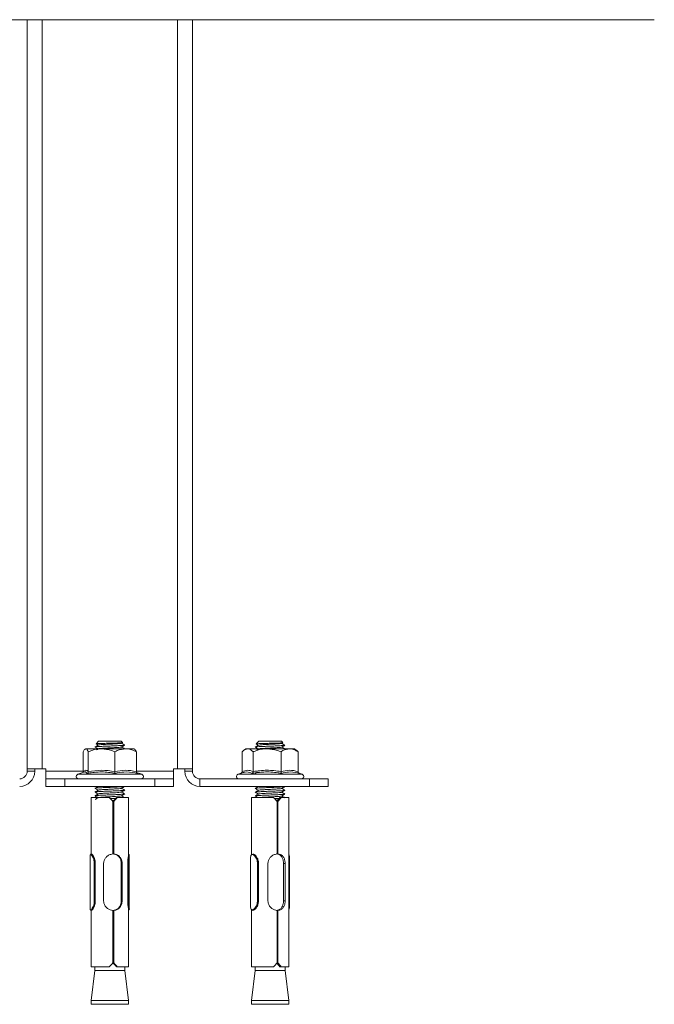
# Model space of a CAD drawing. Header units: millimetres. Extents: x -229 to 367, y -1014 to -58.
# Tile 5 of 7: x -97 to 72, y -470 to -208. Entities that reach past the tile are written whole.
import ezdxf

# ---------------------------------------------------------------- set-up
doc = ezdxf.new("R2010")
doc.units = ezdxf.units.MM

msp = doc.modelspace()

# ---------------------------------------------------------------- linework, layer by layer
at = {"color": 7, "linetype": 'Continuous', "lineweight": 15}
for p, q in [((71.54, -207.56), (-218.46, -207.56)), ((-95.46, -406.92), (-95.46, -207.56)), ((-51.46, -406.92), (-51.46, -207.56)), ((-76.46, -399.57), (-77.12, -400.23)), ((-70.46, -399.57), (-76.46, -399.57)), ((-70.12, -399.91), (-70.46, -399.57)), ((-70.37, -400.1), (-70.12, -399.96)), ((-33.77, -399.57), (-34.45, -400.25)), ((-27.77, -399.57), (-33.77, -399.57)), ((-27.4, -399.94), (-27.77, -399.57)), ((-27.69, -400.14), (-27.43, -399.99)), ((-80.53, -407.63), (-80.53, -402.37)), ((-79.96, -401.57), (-80.12, -401.7)), ((-79.85, -401.57), (-79.96, -401.57)), ((-75.64, -401.57), (-79.85, -401.57)), ((-79.18, -407.63), (-79.18, -402.37)), ((-69.25, -401.57), (-75.64, -401.57)), ((-72.11, -407.63), (-72.11, -402.37)), ((-66.96, -401.57), (-69.25, -401.57)), ((-66.79, -401.7), (-66.96, -401.57)), ((-66.39, -407.63), (-66.39, -402.37)), ((-38.22, -407.63), (-38.22, -402.37)), ((-37.27, -401.57), (-37.84, -402.02)), ((-36.77, -401.57), (-37.27, -401.57)), ((-31.59, -401.57), (-36.77, -401.57)), ((-35.31, -407.63), (-35.31, -402.37)), ((-25.59, -401.57), (-31.59, -401.57)), ((-27.86, -407.63), (-27.86, -402.37)), ((-24.27, -401.57), (-25.59, -401.57)), ((-23.71, -402.02), (-24.27, -401.57)), ((-23.33, -407.63), (-23.33, -402.37)), ((-95.46, -406.92), (-91.46, -406.92)), ((-95.46, -407.57), (-95.46, -406.92)), ((-93.46, -407.57), (-93.46, -406.92)), ((-90.46, -406.92), (-91.46, -406.92)), ((-90.46, -407.57), (-90.46, -406.92)), ((-90.46, -409.57), (-90.46, -407.57)), ((-80.4, -407.79), (-82, -408.37)), ((-64.91, -408.37), (-66.33, -407.85)), ((-56.46, -406.92), (-55.46, -406.92)), ((-56.46, -406.92), (-56.46, -407.57)), ((-56.46, -407.57), (-56.46, -409.57)), ((-55.46, -406.92), (-51.46, -406.92)), ((-53.46, -407.57), (-53.46, -406.92)), ((-51.46, -407.57), (-51.46, -406.92)), ((-38.2, -407.96), (-39.32, -408.37)), ((-22.23, -408.37), (-23.07, -408.06)), ((-90.46, -411.57), (-90.46, -409.57)), ((-90.46, -409.57), (-85.46, -409.57)), ((-85.46, -409.57), (-85.46, -411.57)), ((-61.46, -409.57), (-85.46, -409.57)), ((-61.46, -411.57), (-61.46, -409.57)), ((-61.46, -409.57), (-56.46, -409.57)), ((-56.46, -409.57), (-56.46, -411.57)), ((-20.27, -409.57), (-49.46, -409.57)), ((-20.27, -411.57), (-20.27, -409.57)), ((-20.27, -409.57), (-15.27, -409.57)), ((-15.27, -409.57), (-15.27, -411.57)), ((-85.46, -411.57), (-90.46, -411.57)), ((-61.46, -411.57), (-85.46, -411.57)), ((-76.6, -411.57), (-76.56, -411.59)), ((-76.53, -411.57), (-76.5, -411.59)), ((-69.51, -411.57), (-69.52, -411.57)), ((-56.46, -411.57), (-61.46, -411.57)), ((-20.27, -411.57), (-49.46, -411.57)), ((-33.98, -411.57), (-33.89, -411.62)), ((-33.7, -411.57), (-33.82, -411.61)), ((-26.82, -411.61), (-26.89, -411.57)), ((-15.27, -411.57), (-20.27, -411.57)), ((-78.46, -414.57), (-78.46, -429.61)), ((-78.46, -414.57), (-73.62, -414.57)), ((-72.31, -415.28), (-72.88, -415.31)), ((-72.61, -415.57), (-72.61, -429.57)), ((-72.59, -429.57), (-72.59, -415.57)), ((-72.42, -415.57), (-72.59, -415.57)), ((-72.42, -429.57), (-72.42, -415.57)), ((-71.63, -414.57), (-71.46, -414.57)), ((-71.46, -414.57), (-68.46, -414.57)), ((-68.46, -429.76), (-68.46, -414.57)), ((-35.77, -414.57), (-35.77, -429.85)), ((-35.77, -414.57), (-29.85, -414.57)), ((-28.8, -415.26), (-29.16, -415.28)), ((-28.89, -415.57), (-28.89, -429.57)), ((-28.7, -415.57), (-28.89, -415.57)), ((-28.7, -429.57), (-28.7, -415.57)), ((-28.2, -414.57), (-27.83, -414.57)), ((-27.83, -414.57), (-25.77, -414.57)), ((-25.77, -430.62), (-25.77, -414.57)), ((-78.37, -429.57), (-78.4, -429.57)), ((-72.59, -429.57), (-72.42, -429.57)), ((-35.37, -429.57), (-35.4, -429.57)), ((-28.89, -429.57), (-28.7, -429.57)), ((-78.66, -429.94), (-78.66, -444.2)), ((-77.45, -432.07), (-77.32, -432.07)), ((-77.32, -432.07), (-77.32, -442.07)), ((-75.1, -442.07), (-75.1, -432.07)), ((-70.39, -432.07), (-70.39, -442.07)), ((-70.19, -432.07), (-70.19, -442.07)), ((-68.7, -432.07), (-68.7, -442.07)), ((-68.7, -432.07), (-68.56, -432.07)), ((-68.26, -444.2), (-68.26, -429.94)), ((-35.97, -430.97), (-35.97, -443.17)), ((-33.98, -432.07), (-33.86, -432.07)), ((-33.86, -432.07), (-33.86, -442.07)), ((-31.36, -442.07), (-31.36, -432.07)), ((-27.19, -432.07), (-27.19, -442.07)), ((-26.76, -432.07), (-26.76, -442.07)), ((-25.8, -432.07), (-25.8, -442.07)), ((-25.8, -432.07), (-25.67, -432.07)), ((-25.57, -443.16), (-25.57, -430.97)), ((-77.45, -442.07), (-77.32, -442.07)), ((-68.7, -442.07), (-68.56, -442.07)), ((-33.98, -442.07), (-33.86, -442.07)), ((-25.8, -442.07), (-25.67, -442.07)), ((-78.46, -444.45), (-78.46, -459.57)), ((-78.4, -444.57), (-78.37, -444.57)), ((-72.61, -444.57), (-72.61, -458.57)), ((-72.42, -444.57), (-72.59, -444.57)), ((-72.59, -458.57), (-72.59, -444.57)), ((-72.42, -458.57), (-72.42, -444.57)), ((-68.46, -459.57), (-68.46, -444.38)), ((-35.77, -444.28), (-35.77, -459.57)), ((-35.4, -444.57), (-35.37, -444.57)), ((-28.89, -444.57), (-28.89, -458.57)), ((-28.7, -444.57), (-28.89, -444.57)), ((-28.7, -458.57), (-28.7, -444.57)), ((-25.77, -459.57), (-25.77, -443.52)), ((-78.46, -459.57), (-73.62, -459.57)), ((-77.48, -460.57), (-78.46, -468.57)), ((-77.48, -460.57), (-72.96, -460.57)), ((-77.46, -459.57), (-77.46, -460.57)), ((-72.96, -460.57), (-69.44, -460.57)), ((-72.59, -458.57), (-72.42, -458.57)), ((-71.46, -459.57), (-71.63, -459.57)), ((-71.46, -459.57), (-68.46, -459.57)), ((-69.46, -460.57), (-69.46, -459.57)), ((-68.46, -468.57), (-69.44, -460.57)), ((-35.77, -459.57), (-29.85, -459.57)), ((-34.79, -460.57), (-35.77, -468.57)), ((-34.79, -460.57), (-29.43, -460.57)), ((-34.77, -459.57), (-34.77, -460.57)), ((-29.43, -460.57), (-26.76, -460.57)), ((-28.89, -458.57), (-28.7, -458.57)), ((-27.83, -459.57), (-28.2, -459.57)), ((-27.83, -459.57), (-25.77, -459.57)), ((-26.77, -460.57), (-26.77, -459.57)), ((-25.77, -468.57), (-26.76, -460.57)), ((-78.46, -468.57), (-78.46, -469.57)), ((-78.46, -468.57), (-72.84, -468.57)), ((-72.84, -468.57), (-68.46, -468.57)), ((-68.46, -469.57), (-68.46, -468.57)), ((-35.77, -468.57), (-35.77, -469.57)), ((-35.77, -468.57), (-29.1, -468.57)), ((-29.1, -468.57), (-25.77, -468.57)), ((-25.77, -469.57), (-25.77, -468.57)), ((-68.46, -469.57), (-78.46, -469.57)), ((-25.77, -469.57), (-35.77, -469.57))]:
    msp.add_line(p, q, dxfattribs=at)
at = {"color": 7, "linetype": 'Continuous', "lineweight": 0}
for p, q in [((-91.46, -406.92), (-91.46, -207.56)), ((-55.46, -406.92), (-55.46, -207.56)), ((-95.46, -407.57), (-93.46, -407.57)), ((-80.53, -407.57), (-90.46, -407.57)), ((-82, -408.37), (-64.91, -408.37)), ((-56.46, -407.57), (-66.39, -407.57)), ((-66.2, -408.01), (-66.02, -408.13)), ((-51.46, -407.57), (-53.46, -407.57)), ((-39.32, -408.37), (-22.23, -408.37)), ((-49.46, -409.57), (-49.46, -411.57)), ((-77.6, -442.06), (-77.6, -432.08)), ((-77.45, -432.07), (-77.45, -442.07)), ((-70.39, -432.07), (-70.19, -432.07)), ((-68.56, -442.07), (-68.56, -432.07)), ((-68.45, -432.08), (-68.45, -442.06)), ((-34.14, -442.06), (-34.14, -432.08)), ((-33.98, -432.07), (-33.98, -442.07)), ((-27.19, -432.07), (-26.76, -432.07)), ((-25.67, -442.07), (-25.67, -432.07)), ((-25.58, -432.08), (-25.58, -442.06)), ((-70.39, -442.07), (-70.19, -442.07)), ((-27.19, -442.07), (-26.76, -442.07))]:
    msp.add_line(p, q, dxfattribs=at)
at = {"color": 7, "linetype": 'Continuous', "lineweight": 15}
for centre, radius, start, end in [((-97.46, -407.57), 2, 270, 0), ((-97.46, -407.57), 4, 270, 0), ((-81.79, -408.95), 0.619, 110, 270), ((-65.13, -408.95), 0.619, 270, 70), ((-49.46, -407.57), 4, 180, 270), ((-49.46, -407.57), 2, 180, 270), ((-39.11, -408.95), 0.619, 110, 270), ((-22.44, -408.95), 0.619, 270, 70)]:
    msp.add_arc(centre, radius, start, end, dxfattribs=at)
for centre, major_axis, ratio, start_param, end_param in [((-73.46, -415.67), (4.98, -4.98), 0.095079, 1.496003, 1.697817), ((-73.46, -415.67), (4.08, 4.08), 0.095079, 4.831576, 5.078804), ((-73.46, -415.67), (4.98, 4.98), 0.095079, 4.827185, 5.028998), ((-30.77, -415.67), (4.9, -4.9), 0.206287, 1.387364, 1.589177), ((-30.77, -415.67), (4.02, 4.02), 0.206287, 4.940215, 5.187443), ((-30.77, -415.67), (4.9, 4.9), 0.206287, 4.935824, 5.137637), ((-73.46, -458.47), (4.98, 4.98), 0.095079, 4.585369, 4.787182), ((-73.46, -458.47), (-4.08, 4.08), 0.095079, 4.345974, 4.593202), ((-73.46, -458.47), (-4.98, 4.98), 0.095079, 4.39578, 4.597593), ((-30.77, -458.47), (4.9, 4.9), 0.206287, 4.694008, 4.895821), ((-30.77, -458.47), (-4.02, 4.02), 0.206287, 4.237335, 4.484563), ((-30.77, -458.47), (-4.9, 4.9), 0.206287, 4.287141, 4.488954)]:
    msp.add_ellipse(centre, major_axis=major_axis, ratio=ratio, start_param=start_param, end_param=end_param, dxfattribs=at)
for points, knots in [([(-76.56, -400.59), (-76.7, -400.68), (-76.99, -400.84), (-77.28, -401.01), (-77.42, -401.09)], [0, 0, 0, 0, 0.499961, 1, 1, 1, 1]), ([(-69.58, -400.6), (-69.58, -400.61), (-69.59, -400.64), (-70.27, -400.69), (-71.45, -400.76), (-72.96, -400.82), (-74.54, -400.88), (-75.97, -400.94), (-76.97, -401.01), (-77.46, -401.06), (-77.37, -401.09), (-77.35, -401.09)], [0, 0, 0, 0, 0.06621, 0.192199, 0.318189, 0.444178, 0.570168, 0.696157, 0.822147, 0.948137, 1, 1, 1, 1]), ([(-77.12, -400.27), (-77.07, -400.3), (-76.88, -400.41), (-76.7, -400.51), (-76.56, -400.59)], [0, 0, 0, 0, 0.266108, 1, 1, 1, 1]), ([(-77.1, -400.25), (-77.09, -400.24), (-77.05, -400.22), (-76.5, -400.19), (-75.62, -400.16), (-74.49, -400.12), (-73.27, -400.09), (-72.1, -400.05), (-71.1, -400.02), (-70.41, -399.99), (-70.07, -399.96), (-70.12, -399.94), (-70.14, -399.93)], [0, 0, 0, 0, 0.085822, 0.197924, 0.308521, 0.418968, 0.527152, 0.635383, 0.741691, 0.847481, 0.95214, 1, 1, 1, 1]), ([(-70.43, -400.1), (-70.43, -400.11), (-70.44, -400.14), (-70.97, -400.19), (-71.88, -400.26), (-73.07, -400.32), (-74.3, -400.38), (-75.42, -400.44), (-76.21, -400.51), (-76.59, -400.56), (-76.52, -400.58), (-76.5, -400.59)], [0, 0, 0, 0, 0.06106, 0.188146, 0.315233, 0.442319, 0.569405, 0.696492, 0.823578, 0.950665, 1, 1, 1, 1]), ([(-70.37, -401.1), (-70.22, -401.02), (-69.93, -400.85), (-69.64, -400.68), (-69.5, -400.6)], [0, 0, 0, 0, 0.499833, 1, 1, 1, 1]), ([(-69.51, -400.57), (-69.65, -400.49), (-69.93, -400.33), (-70.21, -400.17), (-70.35, -400.09)], [0, 0, 0, 0, 0.516324, 1, 1, 1, 1]), ([(-33.87, -400.61), (-34.01, -400.7), (-34.3, -400.86), (-34.59, -401.03), (-34.73, -401.11)], [0, 0, 0, 0, 0.499934, 1, 1, 1, 1]), ([(-26.89, -400.61), (-26.86, -400.62), (-26.73, -400.64), (-27.13, -400.69), (-28.04, -400.76), (-29.42, -400.82), (-30.98, -400.88), (-32.53, -400.94), (-33.78, -401.01), (-34.58, -401.06), (-34.65, -401.1), (-34.68, -401.11)], [0, 0, 0, 0, 0.041634, 0.165563, 0.289492, 0.41342, 0.537349, 0.661278, 0.785206, 0.909135, 1, 1, 1, 1]), ([(-34.43, -400.27), (-34.44, -400.27), (-34.46, -400.25), (-34.07, -400.23), (-33.31, -400.19), (-32.24, -400.16), (-31.04, -400.12), (-29.82, -400.09), (-28.74, -400.05), (-27.92, -400.02), (-27.43, -399.99), (-27.42, -399.97), (-27.41, -399.96)], [0, 0, 0, 0, 0.045047, 0.157377, 0.268794, 0.378716, 0.488488, 0.596012, 0.703582, 0.80924, 0.914384, 1, 1, 1, 1]), ([(-34.44, -400.3), (-34.39, -400.33), (-34.21, -400.44), (-34.02, -400.54), (-33.89, -400.62)], [0, 0, 0, 0, 0.250395, 1, 1, 1, 1]), ([(-27.71, -400.14), (-27.77, -400.16), (-27.9, -400.2), (-28.65, -400.26), (-29.71, -400.32), (-30.94, -400.38), (-32.15, -400.44), (-33.13, -400.51), (-33.75, -400.56), (-33.8, -400.6), (-33.82, -400.61)], [0, 0, 0, 0, 0.11676, 0.248345, 0.379929, 0.511514, 0.643099, 0.774683, 0.906268, 1, 1, 1, 1]), ([(-27.69, -401.14), (-27.55, -401.05), (-27.26, -400.89), (-26.97, -400.72), (-26.82, -400.64)], [0, 0, 0, 0, 0.49983, 1, 1, 1, 1]), ([(-26.82, -400.61), (-26.96, -400.53), (-27.25, -400.36), (-27.53, -400.2), (-27.66, -400.12)], [0, 0, 0, 0, 0.51673, 1, 1, 1, 1]), ([(-79.85, -401.57), (-80.03, -401.67), (-80.26, -401.8), (-80.48, -402.26), (-80.53, -402.37)], [0, 0, 0, 0, 0.769007, 1, 1, 1, 1]), ([(-79.18, -402.37), (-79.27, -402.18), (-79.46, -401.79), (-79.69, -401.58), (-79.82, -401.57), (-79.85, -401.57)], [0, 0, 0, 0, 0.434794, 0.879848, 1, 1, 1, 1]), ([(-75.64, -401.57), (-75.8, -401.57), (-76.92, -401.59), (-78.11, -401.93), (-79.09, -402.33), (-79.18, -402.37)], [0, 0, 0, 0, 0.127944, 0.9273558, 1, 1, 1, 1]), ([(-77.4, -401.1), (-77.26, -401.19), (-76.98, -401.35), (-76.7, -401.51), (-76.56, -401.59)], [0, 0, 0, 0, 0.513069, 1, 1, 1, 1]), ([(-76.56, -401.59), (-76.7, -401.68), (-76.86, -401.77), (-77.02, -401.86), (-77.03, -401.87)], [0, 0, 0, 0, 0.913299, 1, 1, 1, 1]), ([(-70.43, -401.1), (-70.43, -401.11), (-70.44, -401.14), (-70.97, -401.19), (-71.88, -401.26), (-73.07, -401.32), (-74.3, -401.38), (-75.42, -401.44), (-76.21, -401.51), (-76.59, -401.56), (-76.52, -401.58), (-76.5, -401.59)], [0, 0, 0, 0, 0.06106, 0.188146, 0.315233, 0.442319, 0.569405, 0.696492, 0.823578, 0.950665, 1, 1, 1, 1]), ([(-72.11, -402.37), (-72.4, -402.25), (-73.54, -401.79), (-74.75, -401.66), (-75.64, -401.57)], [0, 0, 0, 0, 0.263898, 1, 1, 1, 1]), ([(-69.25, -401.57), (-70, -401.67), (-70.98, -401.8), (-71.9, -402.26), (-72.11, -402.37)], [0, 0, 0, 0, 0.769007, 1, 1, 1, 1]), ([(-69.51, -401.57), (-69.65, -401.49), (-69.93, -401.33), (-70.21, -401.17), (-70.35, -401.09)], [0, 0, 0, 0, 0.516324, 1, 1, 1, 1]), ([(-66.39, -402.37), (-66.79, -402.18), (-67.6, -401.79), (-68.58, -401.58), (-69.13, -401.57), (-69.25, -401.57)], [0, 0, 0, 0, 0.434794, 0.879848, 1, 1, 1, 1]), ([(-66.85, -401.77), (-66.74, -401.84), (-66.59, -401.93), (-66.44, -402.26), (-66.39, -402.37)], [0, 0, 0, 0, 0.663689, 1, 1, 1, 1]), ([(-36.77, -401.57), (-37.15, -401.67), (-37.65, -401.8), (-38.11, -402.26), (-38.22, -402.37)], [0, 0, 0, 0, 0.769007, 1, 1, 1, 1]), ([(-35.31, -402.37), (-35.51, -402.18), (-35.93, -401.79), (-36.42, -401.58), (-36.71, -401.57), (-36.77, -401.57)], [0, 0, 0, 0, 0.434794, 0.879848, 1, 1, 1, 1]), ([(-31.59, -401.57), (-31.75, -401.57), (-32.93, -401.59), (-34.19, -401.93), (-35.22, -402.33), (-35.31, -402.37)], [0, 0, 0, 0, 0.127944, 0.927356, 1, 1, 1, 1]), ([(-34.74, -401.13), (-34.59, -401.21), (-34.31, -401.38), (-34.02, -401.54), (-33.89, -401.62)], [0, 0, 0, 0, 0.511297, 1, 1, 1, 1]), ([(-33.87, -401.61), (-34.01, -401.7), (-34.17, -401.78), (-34.32, -401.87), (-34.33, -401.88)], [0, 0, 0, 0, 0.944764, 1, 1, 1, 1]), ([(-27.71, -401.14), (-27.77, -401.16), (-27.9, -401.2), (-28.65, -401.26), (-29.71, -401.32), (-30.94, -401.38), (-32.14, -401.44), (-33.16, -401.51), (-33.52, -401.55), (-33.7, -401.57)], [0, 0, 0, 0, 0.128836, 0.27403, 0.419224, 0.564418, 0.709612, 0.854806, 1, 1, 1, 1]), ([(-27.86, -402.37), (-28.18, -402.25), (-29.37, -401.79), (-30.65, -401.66), (-31.59, -401.57)], [0, 0, 0, 0, 0.263898, 1, 1, 1, 1]), ([(-25.59, -401.57), (-26.19, -401.67), (-26.97, -401.8), (-27.7, -402.26), (-27.86, -402.37)], [0, 0, 0, 0, 0.769007, 1, 1, 1, 1]), ([(-26.83, -401.6), (-26.97, -401.52), (-27.25, -401.36), (-27.53, -401.2), (-27.66, -401.12)], [0, 0, 0, 0, 0.508709, 1, 1, 1, 1]), ([(-23.33, -402.37), (-23.65, -402.18), (-24.29, -401.79), (-25.06, -401.58), (-25.5, -401.57), (-25.59, -401.57)], [0, 0, 0, 0, 0.434794, 0.879848, 1, 1, 1, 1]), ([(-23.72, -402.03), (-23.7, -402.04), (-23.56, -402.1), (-23.43, -402.25), (-23.33, -402.37)], [0, 0, 0, 0, 0.169698, 1, 1, 1, 1]), ([(-80.59, -407.85), (-80.58, -407.83), (-80.54, -407.77), (-80.53, -407.69), (-80.53, -407.63)], [0, 0, 0, 0, 0.320513, 1, 1, 1, 1]), ([(-79.47, -408.13), (-79.47, -408.13), (-79.43, -408.11), (-79.35, -408.06), (-79.25, -407.94), (-79.19, -407.79), (-79.18, -407.69), (-79.18, -407.63)], [0, 0, 0, 0, 0.006853, 0.267585, 0.528633, 0.763832, 1, 1, 1, 1]), ([(-72.04, -408.13), (-72.04, -408.13), (-72.05, -408.11), (-72.07, -408.06), (-72.09, -407.94), (-72.1, -407.79), (-72.11, -407.69), (-72.11, -407.63)], [0, 0, 0, 0, 0.006853, 0.267585, 0.528633, 0.763832, 1, 1, 1, 1]), ([(-66.39, -407.63), (-66.38, -407.69), (-66.37, -407.79), (-66.29, -407.94), (-66.18, -408.06), (-66.08, -408.11), (-66.02, -408.13), (-66.02, -408.13)], [0, 0, 0, 0, 0.236168, 0.471367, 0.732415, 0.993147, 1, 1, 1, 1]), ([(-38.47, -408.06), (-38.47, -408.06), (-38.41, -408.03), (-38.32, -407.93), (-38.24, -407.79), (-38.23, -407.69), (-38.22, -407.63)], [0, 0, 0, 0, 0.051058, 0.38928, 0.694012, 1, 1, 1, 1]), ([(-35.55, -408.13), (-35.54, -408.13), (-35.51, -408.11), (-35.45, -408.06), (-35.37, -407.94), (-35.32, -407.79), (-35.31, -407.69), (-35.31, -407.63)], [0, 0, 0, 0, 0.006853, 0.267585, 0.528633, 0.763832, 1, 1, 1, 1]), ([(-34.17, -407.79), (-34.21, -407.81), (-34.4, -407.92), (-34.59, -408.03), (-34.73, -408.11)], [0, 0, 0, 0, 0.234947, 1, 1, 1, 1]), ([(-27.71, -408.13), (-27.71, -408.13), (-27.73, -408.11), (-27.78, -408.06), (-27.82, -407.94), (-27.86, -407.79), (-27.86, -407.69), (-27.86, -407.63)], [0, 0, 0, 0, 0.006853, 0.267585, 0.528633, 0.763832, 1, 1, 1, 1]), ([(-23.33, -407.63), (-23.32, -407.69), (-23.31, -407.79), (-23.23, -407.94), (-23.1, -408.06), (-23, -408.11), (-22.94, -408.13), (-22.94, -408.13)], [0, 0, 0, 0, 0.236168, 0.471367, 0.732415, 0.993147, 1, 1, 1, 1]), ([(-76.56, -411.59), (-76.7, -411.68), (-76.99, -411.84), (-77.28, -412.01), (-77.42, -412.09)], [0, 0, 0, 0, 0.499961, 1, 1, 1, 1]), ([(-76.56, -412.59), (-76.7, -412.68), (-76.99, -412.84), (-77.28, -413.01), (-77.42, -413.09)], [0, 0, 0, 0, 0.499961, 1, 1, 1, 1]), ([(-76.56, -413.59), (-76.7, -413.68), (-76.99, -413.84), (-77.28, -414.01), (-77.42, -414.09)], [0, 0, 0, 0, 0.499961, 1, 1, 1, 1]), ([(-69.58, -411.6), (-69.58, -411.61), (-69.59, -411.64), (-70.27, -411.69), (-71.45, -411.76), (-72.96, -411.82), (-74.54, -411.88), (-75.97, -411.94), (-76.97, -412.01), (-77.46, -412.06), (-77.37, -412.09), (-77.35, -412.09)], [0, 0, 0, 0, 0.0662098, 0.1921993, 0.3181889, 0.4441784, 0.5701679, 0.6961575, 0.822147, 0.9481365, 1, 1, 1, 1]), ([(-77.4, -412.1), (-77.26, -412.19), (-76.98, -412.35), (-76.7, -412.51), (-76.56, -412.59)], [0, 0, 0, 0, 0.513069, 1, 1, 1, 1]), ([(-69.58, -412.6), (-69.58, -412.61), (-69.59, -412.64), (-70.27, -412.69), (-71.45, -412.76), (-72.96, -412.82), (-74.54, -412.88), (-75.97, -412.94), (-76.97, -413.01), (-77.46, -413.06), (-77.37, -413.09), (-77.35, -413.09)], [0, 0, 0, 0, 0.06621, 0.192199, 0.318189, 0.444178, 0.570168, 0.696157, 0.822147, 0.948137, 1, 1, 1, 1]), ([(-77.4, -413.1), (-77.26, -413.19), (-76.98, -413.35), (-76.7, -413.51), (-76.56, -413.59)], [0, 0, 0, 0, 0.513069, 1, 1, 1, 1]), ([(-69.58, -413.6), (-69.58, -413.61), (-69.59, -413.64), (-70.27, -413.69), (-71.45, -413.76), (-72.96, -413.82), (-74.54, -413.88), (-75.97, -413.94), (-76.97, -414.01), (-77.46, -414.06), (-77.37, -414.09), (-77.35, -414.09)], [0, 0, 0, 0, 0.06621, 0.192199, 0.318189, 0.444178, 0.570168, 0.696157, 0.822147, 0.948137, 1, 1, 1, 1]), ([(-70.43, -412.1), (-70.43, -412.11), (-70.44, -412.14), (-70.97, -412.19), (-71.88, -412.26), (-73.07, -412.32), (-74.3, -412.38), (-75.42, -412.44), (-76.21, -412.51), (-76.59, -412.56), (-76.52, -412.58), (-76.5, -412.59)], [0, 0, 0, 0, 0.06106, 0.188146, 0.315233, 0.442319, 0.569405, 0.696492, 0.823578, 0.950665, 1, 1, 1, 1]), ([(-70.43, -413.1), (-70.43, -413.11), (-70.44, -413.14), (-70.97, -413.19), (-71.88, -413.26), (-73.07, -413.32), (-74.3, -413.38), (-75.42, -413.44), (-76.21, -413.51), (-76.59, -413.56), (-76.52, -413.58), (-76.5, -413.59)], [0, 0, 0, 0, 0.06106, 0.188146, 0.315233, 0.442319, 0.569405, 0.696492, 0.823578, 0.950665, 1, 1, 1, 1]), ([(-70.37, -412.1), (-70.22, -412.02), (-69.93, -411.85), (-69.64, -411.68), (-69.5, -411.6)], [0, 0, 0, 0, 0.499833, 1, 1, 1, 1]), ([(-70.37, -413.1), (-70.22, -413.02), (-69.93, -412.85), (-69.64, -412.68), (-69.5, -412.6)], [0, 0, 0, 0, 0.499833, 1, 1, 1, 1]), ([(-70.37, -414.1), (-70.22, -414.02), (-69.93, -413.85), (-69.64, -413.68), (-69.5, -413.6)], [0, 0, 0, 0, 0.499833, 1, 1, 1, 1]), ([(-69.51, -412.57), (-69.65, -412.49), (-69.93, -412.33), (-70.21, -412.17), (-70.35, -412.09)], [0, 0, 0, 0, 0.516324, 1, 1, 1, 1]), ([(-69.51, -413.57), (-69.65, -413.49), (-69.93, -413.33), (-70.21, -413.17), (-70.35, -413.09)], [0, 0, 0, 0, 0.516324, 1, 1, 1, 1]), ([(-34.74, -412.13), (-34.59, -412.21), (-34.31, -412.38), (-34.02, -412.54), (-33.89, -412.62)], [0, 0, 0, 0, 0.511297, 1, 1, 1, 1]), ([(-34.74, -413.13), (-34.59, -413.21), (-34.31, -413.38), (-34.02, -413.54), (-33.89, -413.62)], [0, 0, 0, 0, 0.511297, 1, 1, 1, 1]), ([(-33.87, -411.61), (-34.01, -411.7), (-34.3, -411.86), (-34.59, -412.03), (-34.73, -412.11)], [0, 0, 0, 0, 0.499934, 1, 1, 1, 1]), ([(-33.87, -412.61), (-34.01, -412.7), (-34.3, -412.86), (-34.59, -413.03), (-34.73, -413.11)], [0, 0, 0, 0, 0.499934, 1, 1, 1, 1]), ([(-33.87, -413.61), (-34.01, -413.7), (-34.3, -413.86), (-34.59, -414.03), (-34.73, -414.11)], [0, 0, 0, 0, 0.499934, 1, 1, 1, 1]), ([(-26.89, -411.61), (-26.86, -411.62), (-26.73, -411.64), (-27.13, -411.69), (-28.04, -411.76), (-29.42, -411.82), (-30.98, -411.88), (-32.53, -411.94), (-33.78, -412.01), (-34.58, -412.06), (-34.65, -412.1), (-34.68, -412.11)], [0, 0, 0, 0, 0.041634, 0.165563, 0.289492, 0.41342, 0.537349, 0.661278, 0.785206, 0.909135, 1, 1, 1, 1]), ([(-26.89, -412.61), (-26.86, -412.62), (-26.73, -412.64), (-27.13, -412.69), (-28.04, -412.76), (-29.42, -412.82), (-30.98, -412.88), (-32.53, -412.94), (-33.78, -413.01), (-34.58, -413.06), (-34.65, -413.1), (-34.68, -413.11)], [0, 0, 0, 0, 0.041634, 0.165563, 0.289492, 0.41342, 0.537349, 0.661278, 0.785206, 0.909135, 1, 1, 1, 1]), ([(-26.89, -413.61), (-26.86, -413.62), (-26.73, -413.64), (-27.13, -413.69), (-28.04, -413.76), (-29.42, -413.82), (-30.98, -413.88), (-32.53, -413.94), (-33.78, -414.01), (-34.58, -414.06), (-34.65, -414.1), (-34.68, -414.11)], [0, 0, 0, 0, 0.041634, 0.165563, 0.289492, 0.41342, 0.537349, 0.661278, 0.785206, 0.909135, 1, 1, 1, 1]), ([(-27.71, -412.14), (-27.77, -412.16), (-27.9, -412.2), (-28.65, -412.26), (-29.71, -412.32), (-30.94, -412.38), (-32.15, -412.44), (-33.13, -412.51), (-33.75, -412.56), (-33.8, -412.6), (-33.82, -412.61)], [0, 0, 0, 0, 0.11676, 0.248345, 0.379929, 0.511514, 0.643099, 0.774683, 0.906268, 1, 1, 1, 1]), ([(-27.71, -413.14), (-27.77, -413.16), (-27.9, -413.2), (-28.65, -413.26), (-29.71, -413.32), (-30.94, -413.38), (-32.15, -413.44), (-33.13, -413.51), (-33.75, -413.56), (-33.8, -413.6), (-33.82, -413.61)], [0, 0, 0, 0, 0.11676, 0.248345, 0.379929, 0.511514, 0.643099, 0.774683, 0.906268, 1, 1, 1, 1]), ([(-27.69, -412.14), (-27.55, -412.05), (-27.26, -411.89), (-26.97, -411.72), (-26.82, -411.64)], [0, 0, 0, 0, 0.49983, 1, 1, 1, 1]), ([(-27.69, -413.14), (-27.55, -413.05), (-27.26, -412.89), (-26.97, -412.72), (-26.82, -412.64)], [0, 0, 0, 0, 0.49983, 1, 1, 1, 1]), ([(-27.69, -414.14), (-27.55, -414.05), (-27.26, -413.89), (-26.97, -413.72), (-26.82, -413.64)], [0, 0, 0, 0, 0.49983, 1, 1, 1, 1]), ([(-26.82, -412.61), (-26.96, -412.53), (-27.25, -412.36), (-27.53, -412.2), (-27.66, -412.12)], [0, 0, 0, 0, 0.51673, 1, 1, 1, 1]), ([(-26.82, -413.61), (-26.96, -413.53), (-27.25, -413.36), (-27.53, -413.2), (-27.66, -413.12)], [0, 0, 0, 0, 0.51673, 1, 1, 1, 1]), ([(-77.4, -414.1), (-77.26, -414.19), (-76.98, -414.35), (-76.7, -414.51), (-76.56, -414.59)], [0, 0, 0, 0, 0.513069, 1, 1, 1, 1]), ([(-76.56, -414.59), (-76.7, -414.68), (-76.96, -414.83), (-77.22, -414.98), (-77.34, -415.05)], [0, 0, 0, 0, 0.552779, 1, 1, 1, 1]), ([(-70.43, -414.1), (-70.43, -414.11), (-70.44, -414.14), (-70.97, -414.19), (-71.88, -414.26), (-73.07, -414.32), (-74.31, -414.38), (-75.41, -414.44), (-76.25, -414.51), (-76.44, -414.55), (-76.53, -414.57)], [0, 0, 0, 0, 0.064229, 0.19791, 0.331592, 0.465274, 0.598955, 0.732637, 0.866318, 1, 1, 1, 1]), ([(-71.83, -414.77), (-72.2, -414.79), (-72.69, -414.81), (-73.22, -414.83), (-73.35, -414.83)], [0, 0, 0, 0, 0.759102, 1, 1, 1, 1]), ([(-69.51, -414.57), (-69.65, -414.49), (-69.93, -414.33), (-70.21, -414.17), (-70.35, -414.09)], [0, 0, 0, 0, 0.516324, 1, 1, 1, 1]), ([(-34.74, -414.13), (-34.59, -414.21), (-34.34, -414.36), (-34.09, -414.51), (-33.98, -414.57)], [0, 0, 0, 0, 0.5744294, 1, 1, 1, 1]), ([(-27.71, -414.14), (-27.77, -414.16), (-27.9, -414.2), (-28.65, -414.26), (-29.71, -414.32), (-30.94, -414.38), (-32.14, -414.44), (-33.16, -414.51), (-33.52, -414.55), (-33.7, -414.57)], [0, 0, 0, 0, 0.128836, 0.27403, 0.419224, 0.564418, 0.709612, 0.854806, 1, 1, 1, 1]), ([(-28.37, -414.77), (-28.71, -414.78), (-29.08, -414.8), (-29.55, -414.82), (-29.61, -414.82)], [0, 0, 0, 0, 0.8878777, 1, 1, 1, 1]), ([(-26.82, -414.61), (-26.96, -414.53), (-27.25, -414.36), (-27.53, -414.2), (-27.66, -414.12)], [0, 0, 0, 0, 0.51673, 1, 1, 1, 1]), ([(-78.52, -429.85), (-78.51, -429.75), (-78.5, -429.56), (-78.36, -429.55), (-78.11, -429.79), (-77.82, -430.28), (-77.52, -431.04), (-77.48, -431.69), (-77.45, -432.07)], [0, 0, 0, 0, 0.150168, 0.300891, 0.459049, 0.619501, 0.779938, 1, 1, 1, 1]), ([(-78.37, -429.57), (-78.33, -429.58), (-78.26, -429.6), (-78.1, -429.74), (-77.92, -429.97), (-77.74, -430.29), (-77.56, -430.67), (-77.37, -431.25), (-77.34, -431.74), (-77.32, -432.07)], [0, 0, 0, 0, 0.124341, 0.249235, 0.374721, 0.500029, 0.625022, 0.75044, 1, 1, 1, 1]), ([(-75.1, -432.07), (-75.07, -431.81), (-75.02, -431.29), (-74.62, -430.58), (-74.01, -430), (-73.3, -429.65), (-72.81, -429.59), (-72.61, -429.57)], [0, 0, 0, 0, 0.200802, 0.400935, 0.617611, 0.848635, 1, 1, 1, 1]), ([(-72.59, -429.57), (-72.36, -429.6), (-71.89, -429.66), (-71.28, -430.01), (-70.77, -430.56), (-70.45, -431.28), (-70.41, -431.83), (-70.39, -432.07)], [0, 0, 0, 0, 0.182746, 0.370616, 0.581476, 0.817598, 1, 1, 1, 1]), ([(-72.42, -429.57), (-72.4, -429.57), (-72.26, -429.58), (-72, -429.61), (-71.66, -429.72), (-71.33, -429.88), (-71.03, -430.1), (-70.76, -430.37), (-70.53, -430.7), (-70.35, -431.08), (-70.22, -431.54), (-70.2, -431.88), (-70.19, -432.07)], [0, 0, 0, 0, 0.0122537, 0.1088645, 0.2082184, 0.3063826, 0.4069374, 0.5143749, 0.6245629, 0.738346, 0.8559748, 1, 1, 1, 1]), ([(-68.56, -432.07), (-68.55, -431.69), (-68.53, -431.04), (-68.43, -430.28), (-68.38, -429.8), (-68.41, -429.57), (-68.49, -429.59), (-68.51, -429.6)], [0, 0, 0, 0, 0.287384, 0.496901, 0.706439, 0.91298, 1, 1, 1, 1]), ([(-35.4, -429.6), (-35.36, -429.59), (-35.22, -429.57), (-34.87, -429.8), (-34.47, -430.28), (-34.07, -431.04), (-34.01, -431.69), (-33.98, -432.07)], [0, 0, 0, 0, 0.0870196, 0.2935611, 0.5030985, 0.7126162, 1, 1, 1, 1]), ([(-35.37, -429.57), (-35.3, -429.58), (-35.16, -429.6), (-34.91, -429.74), (-34.65, -429.97), (-34.39, -430.29), (-34.17, -430.67), (-33.93, -431.25), (-33.88, -431.74), (-33.86, -432.07)], [0, 0, 0, 0, 0.124341, 0.249235, 0.374721, 0.500029, 0.625022, 0.75044, 1, 1, 1, 1]), ([(-31.36, -432.07), (-31.33, -431.81), (-31.27, -431.29), (-30.86, -430.58), (-30.24, -430), (-29.53, -429.65), (-29.07, -429.59), (-28.89, -429.57)], [0, 0, 0, 0, 0.200802, 0.400935, 0.617611, 0.848635, 1, 1, 1, 1]), ([(-29.06, -429.57), (-28.85, -429.6), (-28.42, -429.66), (-27.89, -430.01), (-27.48, -430.56), (-27.23, -431.28), (-27.2, -431.83), (-27.19, -432.07)], [0, 0, 0, 0, 0.182746, 0.370616, 0.581476, 0.817598, 1, 1, 1, 1]), ([(-28.7, -429.57), (-28.69, -429.57), (-28.56, -429.58), (-28.32, -429.61), (-28.01, -429.72), (-27.72, -429.88), (-27.46, -430.1), (-27.24, -430.37), (-27.04, -430.7), (-26.9, -431.08), (-26.79, -431.54), (-26.77, -431.88), (-26.76, -432.07)], [0, 0, 0, 0, 0.0122537, 0.1088645, 0.2082184, 0.3063826, 0.4069374, 0.5143749, 0.6245629, 0.738346, 0.8559748, 1, 1, 1, 1]), ([(-77.59, -432.08), (-77.62, -431.72), (-77.67, -431.1), (-77.97, -430.38), (-78.26, -429.92), (-78.51, -429.71), (-78.64, -429.7), (-78.65, -429.87), (-78.65, -429.94)], [0, 0, 0, 0, 0.2259155, 0.3889238, 0.5533388, 0.7166969, 0.8730018, 1, 1, 1, 1]), ([(-77.45, -432.07), (-77.46, -432.07), (-77.48, -432.07), (-77.52, -432.07), (-77.56, -432.08), (-77.58, -432.08), (-77.6, -432.08)], [0, 0, 0, 0, 0.177851, 0.403889, 0.677996, 1, 1, 1, 1]), ([(-68.46, -429.76), (-68.46, -429.76), (-68.45, -429.81), (-68.48, -429.99), (-68.52, -430.3), (-68.59, -430.68), (-68.67, -431.25), (-68.69, -431.74), (-68.7, -432.07)], [0, 0, 0, 0, 0.005907, 0.172645, 0.339083, 0.505329, 0.672031, 1, 1, 1, 1]), ([(-68.45, -432.08), (-68.45, -432.08), (-68.46, -432.08), (-68.48, -432.08), (-68.52, -432.07), (-68.55, -432.07), (-68.56, -432.07)], [0, 0, 0, 0, 0.177851, 0.403889, 0.677996, 1, 1, 1, 1]), ([(-68.38, -429.75), (-68.35, -429.74), (-68.26, -429.71), (-68.25, -429.93), (-68.3, -430.38), (-68.41, -431.1), (-68.44, -431.72), (-68.45, -432.08)], [0, 0, 0, 0, 0.1078618, 0.3112085, 0.5158709, 0.7187823, 1, 1, 1, 1]), ([(-34.13, -432.08), (-34.17, -431.72), (-34.23, -431.1), (-34.62, -430.38), (-35.03, -429.92), (-35.42, -429.7), (-35.72, -429.72), (-35.89, -429.95), (-35.97, -430.37), (-35.97, -430.77), (-35.97, -430.97)], [0, 0, 0, 0, 0.169974, 0.292617, 0.41632, 0.539227, 0.656827, 0.773417, 0.889425, 1, 1, 1, 1]), ([(-33.98, -432.07), (-33.99, -432.07), (-34.01, -432.07), (-34.05, -432.07), (-34.09, -432.08), (-34.12, -432.08), (-34.14, -432.08)], [0, 0, 0, 0, 0.177851, 0.403889, 0.677996, 1, 1, 1, 1]), ([(-25.8, -429.83), (-25.75, -429.87), (-25.64, -429.96), (-25.58, -430.39), (-25.57, -431.09), (-25.58, -431.72), (-25.58, -432.08)], [0, 0, 0, 0, 0.150628, 0.403004, 0.653221, 1, 1, 1, 1]), ([(-25.78, -430.62), (-25.77, -430.64), (-25.77, -430.79), (-25.79, -431.26), (-25.79, -431.75), (-25.8, -432.07)], [0, 0, 0, 0, 0.052675, 0.371919, 1, 1, 1, 1]), ([(-25.67, -432.07), (-25.67, -431.69), (-25.67, -431.05), (-25.67, -430.32), (-25.74, -430.06), (-25.77, -429.94)], [0, 0, 0, 0, 0.438172, 0.757622, 1, 1, 1, 1]), ([(-25.58, -432.08), (-25.58, -432.08), (-25.59, -432.08), (-25.6, -432.08), (-25.63, -432.07), (-25.66, -432.07), (-25.67, -432.07)], [0, 0, 0, 0, 0.177851, 0.403889, 0.677996, 1, 1, 1, 1]), ([(-78.65, -444.2), (-78.65, -444.28), (-78.64, -444.45), (-78.49, -444.42), (-78.25, -444.19), (-77.97, -443.75), (-77.71, -443.14), (-77.63, -442.53), (-77.6, -442.18), (-77.6, -442.06)], [0, 0, 0, 0, 0.144806, 0.30124, 0.456332, 0.61065, 0.773695, 0.926243, 1, 1, 1, 1]), ([(-77.45, -442.07), (-77.46, -442.19), (-77.48, -442.56), (-77.56, -443.2), (-77.81, -443.85), (-78.09, -444.32), (-78.34, -444.57), (-78.5, -444.59), (-78.51, -444.41), (-78.52, -444.31)], [0, 0, 0, 0, 0.071742, 0.222794, 0.385105, 0.536821, 0.68834, 0.84042, 1, 1, 1, 1]), ([(-77.32, -442.07), (-77.34, -442.39), (-77.38, -442.88), (-77.56, -443.47), (-77.73, -443.84), (-77.92, -444.16), (-78.1, -444.39), (-78.26, -444.53), (-78.34, -444.58), (-78.37, -444.57), (-78.37, -444.57)], [0, 0, 0, 0, 0.248087, 0.373436, 0.498597, 0.623656, 0.749138, 0.873704, 0.999053, 1, 1, 1, 1]), ([(-77.45, -442.07), (-77.46, -442.07), (-77.5, -442.07), (-77.55, -442.06), (-77.58, -442.06), (-77.59, -442.06), (-77.59, -442.06), (-77.6, -442.06)], [0, 0, 0, 0, 0.303349, 0.606683, 0.910375, 0.956425, 1, 1, 1, 1]), ([(-72.61, -444.57), (-72.63, -444.57), (-72.89, -444.55), (-73.42, -444.44), (-74.12, -444.05), (-74.71, -443.45), (-75.05, -442.74), (-75.08, -442.26), (-75.1, -442.07)], [0, 0, 0, 0, 0.0122896, 0.2081514, 0.4068662, 0.6244445, 0.8555525, 1, 1, 1, 1]), ([(-70.39, -442.07), (-70.41, -442.32), (-70.45, -442.82), (-70.74, -443.5), (-71.21, -444.08), (-71.86, -444.48), (-72.38, -444.54), (-72.59, -444.57)], [0, 0, 0, 0, 0.190777, 0.380529, 0.594427, 0.832061, 1, 1, 1, 1]), ([(-70.19, -442.07), (-70.19, -442.2), (-70.2, -442.46), (-70.28, -442.83), (-70.41, -443.19), (-70.59, -443.52), (-70.82, -443.83), (-71.11, -444.1), (-71.46, -444.33), (-71.89, -444.51), (-72.23, -444.55), (-72.42, -444.57)], [0, 0, 0, 0, 0.0989033, 0.2009751, 0.2998063, 0.4011065, 0.5080986, 0.6178038, 0.7315521, 0.8490916, 1, 1, 1, 1]), ([(-68.7, -442.07), (-68.68, -442.4), (-68.67, -442.89), (-68.59, -443.47), (-68.52, -443.85), (-68.48, -444.16), (-68.45, -444.33), (-68.46, -444.38), (-68.46, -444.38)], [0, 0, 0, 0, 0.33311, 0.499869, 0.666256, 0.832772, 0.999779, 1, 1, 1, 1]), ([(-68.45, -442.06), (-68.45, -442.06), (-68.45, -442.06), (-68.46, -442.06), (-68.48, -442.06), (-68.52, -442.07), (-68.55, -442.07), (-68.56, -442.07)], [0, 0, 0, 0, 0.043575, 0.089625, 0.393317, 0.696651, 1, 1, 1, 1]), ([(-68.51, -444.54), (-68.48, -444.54), (-68.4, -444.55), (-68.39, -444.31), (-68.43, -443.85), (-68.52, -443.2), (-68.55, -442.56), (-68.56, -442.19), (-68.56, -442.07)], [0, 0, 0, 0, 0.1097406, 0.3057073, 0.5019278, 0.7118509, 0.9072128, 1, 1, 1, 1]), ([(-68.45, -442.06), (-68.44, -442.18), (-68.43, -442.53), (-68.4, -443.14), (-68.3, -443.75), (-68.24, -444.19), (-68.28, -444.4), (-68.35, -444.47), (-68.42, -444.4), (-68.42, -444.39)], [0, 0, 0, 0, 0.086127, 0.26426, 0.45465, 0.634849, 0.815951, 0.998622, 1, 1, 1, 1]), ([(-35.97, -443.17), (-35.97, -443.36), (-35.97, -443.78), (-35.89, -444.21), (-35.69, -444.43), (-35.38, -444.42), (-35.01, -444.19), (-34.62, -443.75), (-34.28, -443.14), (-34.18, -442.53), (-34.15, -442.18), (-34.14, -442.06)], [0, 0, 0, 0, 0.109997, 0.233769, 0.356744, 0.47441, 0.591066, 0.70714, 0.829778, 0.944522, 1, 1, 1, 1]), ([(-33.98, -442.07), (-33.99, -442.19), (-34.02, -442.56), (-34.13, -443.2), (-34.46, -443.85), (-34.85, -444.32), (-35.24, -444.58), (-35.55, -444.57), (-35.72, -444.47), (-35.75, -444.31), (-35.75, -444.31)], [0, 0, 0, 0, 0.071733, 0.222765, 0.385053, 0.536749, 0.688249, 0.840307, 0.999866, 1, 1, 1, 1]), ([(-33.86, -442.07), (-33.89, -442.39), (-33.93, -442.88), (-34.16, -443.47), (-34.39, -443.84), (-34.64, -444.16), (-34.91, -444.39), (-35.15, -444.53), (-35.31, -444.58), (-35.37, -444.57), (-35.37, -444.57)], [0, 0, 0, 0, 0.248087, 0.373436, 0.498597, 0.623656, 0.749138, 0.873704, 0.999053, 1, 1, 1, 1]), ([(-33.98, -442.07), (-33.99, -442.07), (-34.03, -442.07), (-34.08, -442.06), (-34.11, -442.06), (-34.13, -442.06), (-34.13, -442.06), (-34.14, -442.06)], [0, 0, 0, 0, 0.303349, 0.606683, 0.910375, 0.956425, 1, 1, 1, 1]), ([(-28.89, -444.57), (-28.9, -444.57), (-29.15, -444.55), (-29.65, -444.44), (-30.35, -444.05), (-30.95, -443.45), (-31.3, -442.74), (-31.34, -442.26), (-31.36, -442.07)], [0, 0, 0, 0, 0.01229, 0.208151, 0.406866, 0.624444, 0.855552, 1, 1, 1, 1]), ([(-27.19, -442.07), (-27.21, -442.32), (-27.23, -442.82), (-27.45, -443.5), (-27.84, -444.08), (-28.4, -444.48), (-28.87, -444.54), (-29.06, -444.57)], [0, 0, 0, 0, 0.190777, 0.380529, 0.594427, 0.832061, 1, 1, 1, 1]), ([(-26.76, -442.07), (-26.77, -442.2), (-26.78, -442.46), (-26.84, -442.83), (-26.94, -443.19), (-27.09, -443.52), (-27.28, -443.83), (-27.53, -444.1), (-27.83, -444.33), (-28.22, -444.51), (-28.53, -444.55), (-28.7, -444.57)], [0, 0, 0, 0, 0.0989033, 0.2009751, 0.2998063, 0.4011065, 0.5080986, 0.6178038, 0.7315521, 0.8490916, 1, 1, 1, 1]), ([(-25.8, -442.07), (-25.79, -442.39), (-25.79, -442.88), (-25.77, -443.36), (-25.77, -443.5), (-25.78, -443.52)], [0, 0, 0, 0, 0.636855, 0.955672, 1, 1, 1, 1]), ([(-25.58, -442.06), (-25.58, -442.18), (-25.58, -442.53), (-25.57, -443.14), (-25.58, -443.74), (-25.63, -444.14), (-25.74, -444.25), (-25.77, -444.29)], [0, 0, 0, 0, 0.116535, 0.357558, 0.615166, 0.858985, 1, 1, 1, 1]), ([(-25.77, -444.21), (-25.74, -444.09), (-25.68, -443.83), (-25.67, -443.2), (-25.67, -442.56), (-25.67, -442.19), (-25.67, -442.07)], [0, 0, 0, 0, 0.246537, 0.5641, 0.859635, 1, 1, 1, 1]), ([(-25.58, -442.06), (-25.58, -442.06), (-25.58, -442.06), (-25.58, -442.06), (-25.6, -442.06), (-25.63, -442.07), (-25.66, -442.07), (-25.67, -442.07)], [0, 0, 0, 0, 0.0435751, 0.0896247, 0.3933168, 0.6966511, 1, 1, 1, 1])]:
    msp.add_open_spline(points, degree=3, knots=knots, dxfattribs=at)
at = {"color": 7, "linetype": 'Continuous', "lineweight": 0}
for points, knots in [([(-80.53, -407.63), (-80.31, -407.46), (-79.86, -407.12), (-79.4, -407.46), (-79.18, -407.63)], [0, 0, 0, 0, 0.4921704, 1, 1, 1, 1]), ([(-79.47, -408.13), (-79.53, -408.08), (-79.8, -407.81), (-80.1, -407.61), (-80.37, -407.79), (-80.39, -407.81)], [0, 0, 0, 0, 0.184032, 0.923212, 1, 1, 1, 1]), ([(-72.04, -408.13), (-72.33, -408.08), (-73.22, -407.91), (-74.72, -407.74), (-76.43, -407.73), (-78.02, -407.87), (-78.99, -408.05), (-79.47, -408.13)], [0, 0, 0, 0, 0.120864, 0.362778, 0.606919, 0.802959, 1, 1, 1, 1]), ([(-79.18, -407.63), (-78.02, -407.46), (-75.66, -407.12), (-73.3, -407.46), (-72.11, -407.63)], [0, 0, 0, 0, 0.49217, 1, 1, 1, 1]), ([(-72.11, -407.63), (-71.17, -407.46), (-69.26, -407.12), (-67.36, -407.46), (-66.39, -407.63)], [0, 0, 0, 0, 0.49217, 1, 1, 1, 1]), ([(-66.02, -408.13), (-66.26, -408.08), (-67.48, -407.8), (-69.52, -407.62), (-71.26, -407.97), (-72.04, -408.13)], [0, 0, 0, 0, 0.120964, 0.606826, 1, 1, 1, 1]), ([(-38.22, -407.63), (-37.74, -407.46), (-36.77, -407.12), (-35.8, -407.46), (-35.31, -407.63)], [0, 0, 0, 0, 0.49217, 1, 1, 1, 1]), ([(-35.55, -408.13), (-35.66, -408.08), (-36.27, -407.8), (-37.15, -407.62), (-37.92, -407.9), (-38.19, -408)], [0, 0, 0, 0, 0.140013, 0.702385, 1, 1, 1, 1]), ([(-27.71, -408.13), (-28.02, -408.08), (-28.96, -407.91), (-30.55, -407.74), (-32.34, -407.73), (-34.01, -407.87), (-35.03, -408.05), (-35.55, -408.13)], [0, 0, 0, 0, 0.120864, 0.362778, 0.606919, 0.802959, 1, 1, 1, 1]), ([(-35.31, -407.63), (-34.09, -407.46), (-31.61, -407.12), (-29.12, -407.46), (-27.86, -407.63)], [0, 0, 0, 0, 0.49217, 1, 1, 1, 1]), ([(-27.86, -407.63), (-27.12, -407.46), (-25.61, -407.12), (-24.1, -407.46), (-23.33, -407.63)], [0, 0, 0, 0, 0.49217, 1, 1, 1, 1]), ([(-22.94, -408.13), (-23.13, -408.08), (-24.1, -407.8), (-25.72, -407.62), (-27.1, -407.97), (-27.71, -408.13)], [0, 0, 0, 0, 0.120964, 0.606826, 1, 1, 1, 1])]:
    msp.add_open_spline(points, degree=3, knots=knots, dxfattribs=at)

doc.saveas('drawing.dxf')
